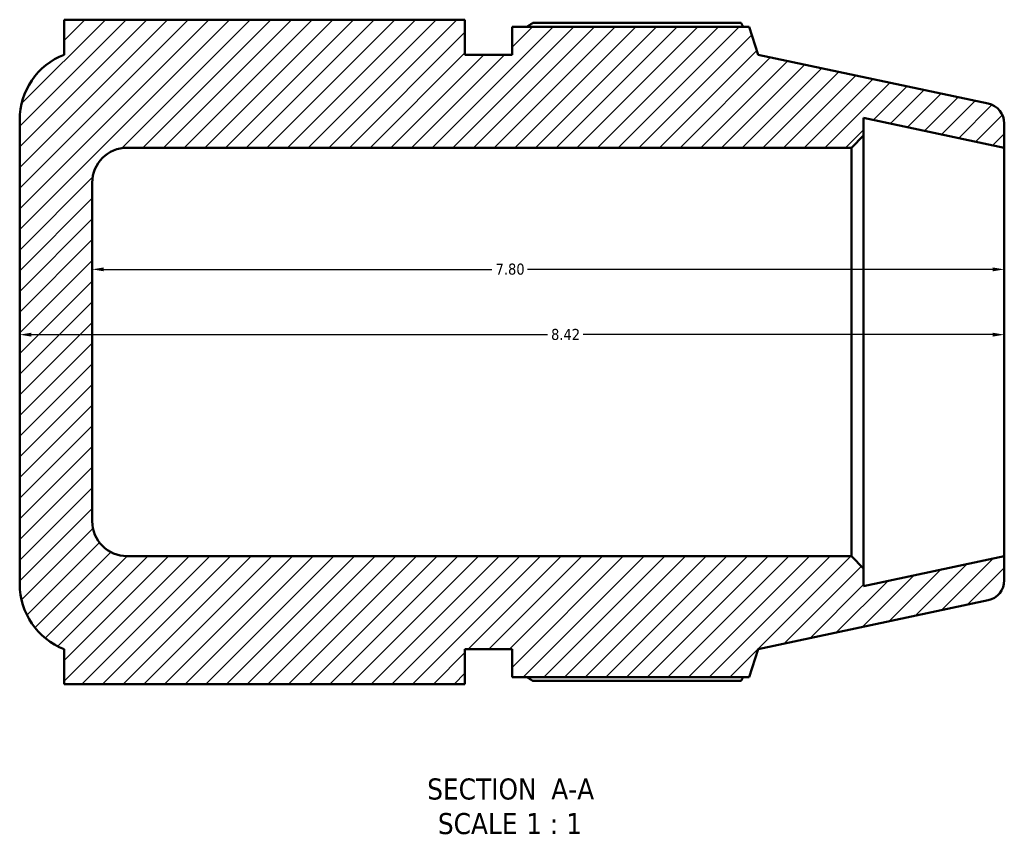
# Model space of a CAD drawing. Header units: inches. Extents: x -0.2 to 45.5, y -9.8 to 34.1.
# Tile 2 of 8: x 14 to 22.4, y -9.8 to -2.9. Entities that reach past the tile are written whole.
import ezdxf

# ---------------------------------------------------------------- set-up
doc = ezdxf.new("R2010")
doc.units = ezdxf.units.IN
doc.header["$MEASUREMENT"] = 0
for name, color, linetype, lineweight in [('Dimension (ANSI)', 7, 'Continuous', 25), ('Hatch (ANSI)', 7, 'Continuous', 18), ('Symbol (ANSI)', 7, 'Continuous', 25), ('Visible (ANSI)', 7, 'Continuous', 50)]:
    doc.layers.add(name, color=color, linetype=linetype, lineweight=lineweight)
doc.styles.add('Label Text (ANSI)', font='tahoma.ttf')
doc.styles.add('Note Text (ANSI)', font='tahoma.ttf')
doc.dimstyles.new('Default (ANSI)', dxfattribs={"dimtxt": 0.094488, "dimasz": 0.098425, "dimexe": 0.125, "dimexo": 0.0625, "dimgap": 0.031496, "dimtad": 0, "dimtih": 1, "dimtoh": 1, "dimrnd": 1e-08, "dimzin": 4, "dimdsep": 46, "dimtxsty": 'Note Text (ANSI)', "dimcen": 0.09, "dimdle": 0.393701, "dimclrd": 256, "dimclre": 256, "dimclrt": 5, "dimadec": 0, "dimazin": 1, "dimtfac": 1, "dimtofl": 0, "dimtmove": 0, "dimatfit": 3, "dimfxl": 1, "dimtolj": 1, "dimtzin": 4, "dimlwd": -1, "dimlwe": -1, "dimarcsym": 0})

# ---------------------------------------------------------------- blocks, each defined once
blk = doc.blocks.new('*D7')
at = {"layer": 'Defpoints', "color": 0, "transparency": 16777216}
for p in [(14.0269, -5.6107), (22.4469, -5.6107), (22.4469, -5.6239)]:
    blk.add_point(p, dxfattribs=at)
at = {"layer": 'Dimension (ANSI)', "transparency": 16777216}
for p, q in [((14.1253, -5.6107), (18.5395, -5.6107)), ((22.3484, -5.6107), (18.8442, -5.6107))]:
    blk.add_line(p, q, dxfattribs=at)
for points in [[(14.1253, -5.5943), (14.1253, -5.6271), (14.0269, -5.6107)], [(22.3484, -5.5943), (22.3484, -5.6271), (22.4469, -5.6107)]]:
    blk.add_solid(points, dxfattribs=at)
at = {"layer": 'Dimension (ANSI)', "color": 5, "transparency": 16777216, "insert": (18.571, -5.5613), "char_height": 0.09449, "attachment_point": 1, "style": 'Note Text (ANSI)'}
blk.add_mtext('\\A1;8.42', dxfattribs=at)
blk = doc.blocks.new('*D8')
at = {"layer": 'Defpoints', "color": 0, "transparency": 16777216}
for p in [(14.6469, -5.0525), (14.6469, -5.063), (22.4469, -5.0525)]:
    blk.add_point(p, dxfattribs=at)
at = {"layer": 'Dimension (ANSI)', "transparency": 16777216}
for p, q in [((14.7453, -5.0525), (18.065, -5.0525)), ((22.3484, -5.0525), (18.3687, -5.0525))]:
    blk.add_line(p, q, dxfattribs=at)
for points in [[(14.7453, -5.0361), (14.7453, -5.0689), (14.6469, -5.0525)], [(22.3484, -5.0361), (22.3484, -5.0689), (22.4469, -5.0525)]]:
    blk.add_solid(points, dxfattribs=at)
at = {"layer": 'Dimension (ANSI)', "color": 5, "transparency": 16777216, "insert": (18.0965, -5.0031), "char_height": 0.09449, "attachment_point": 1, "style": 'Note Text (ANSI)'}
blk.add_mtext('\\A1;7.80', dxfattribs=at)

msp = doc.modelspace()

# ---------------------------------------------------------------- hatches: boundary and pattern name
at = {"layer": 'Hatch (ANSI)'}
h = msp.add_hatch(dxfattribs=at)
h.set_pattern_fill('ANSI31', color=256, style=0)
edge = h.paths.add_edge_path()
edge.add_ellipse((22.2722, -3.8057), major_axis=(0, 0.1746), ratio=1, start_angle=270, end_angle=348)
edge.add_line((22.3085, -3.6349), (20.3419, -3.2169))
edge.add_line((20.3419, -3.2169), (20.2641, -2.9777))
edge.add_line((20.2641, -2.9777), (18.2369, -2.9777))
edge.add_line((18.2369, -2.9777), (18.2369, -3.2169))
edge.add_line((18.2369, -3.2169), (17.8344, -3.2169))
edge.add_line((17.8344, -3.2169), (17.8344, -2.9179))
edge.add_line((17.8344, -2.9179), (14.4063, -2.9179))
edge.add_line((14.4063, -2.9179), (14.4063, -3.2169))
edge.add_ellipse((14.6249, -3.7735), major_axis=(-0.5566, -0.2186), ratio=1, start_angle=270, end_angle=338.56139)
edge.add_line((14.0269, -3.7735), (14.0269, -7.7432))
edge.add_ellipse((14.6249, -7.7432), major_axis=(0, -0.598), ratio=1, start_angle=270, end_angle=338.56139)
edge.add_line((14.4063, -8.2999), (14.4063, -8.5989))
edge.add_line((14.4063, -8.5989), (17.8344, -8.5989))
edge.add_line((17.8344, -8.5989), (17.8344, -8.2999))
edge.add_line((17.8344, -8.2999), (18.2369, -8.2999))
edge.add_line((18.2369, -8.2999), (18.2369, -8.5391))
edge.add_line((18.2369, -8.5391), (20.2641, -8.5391))
edge.add_line((20.2641, -8.5391), (20.3419, -8.2999))
edge.add_line((20.3419, -8.2999), (22.3085, -7.8818))
edge.add_ellipse((22.2722, -7.711), major_axis=(0.1708, 0.0363), ratio=1, start_angle=270, end_angle=348)
edge.add_line((22.4469, -7.711), (22.4469, -7.5044))
edge.add_line((22.4469, -7.5044), (21.244, -7.7601))
edge.add_line((21.244, -7.7601), (21.244, -7.6092))
edge.add_line((21.244, -7.6092), (21.1392, -7.5044))
edge.add_line((21.1392, -7.5044), (14.9459, -7.5044))
edge.add_ellipse((14.9459, -7.2054), major_axis=(-0.299, 0), ratio=1, start_angle=0, end_angle=90, ccw=False)
edge.add_line((14.6469, -7.2054), (14.6469, -4.3113))
edge.add_ellipse((14.9459, -4.3113), major_axis=(0, 0.299), ratio=1, start_angle=0, end_angle=90, ccw=False)
edge.add_line((14.9459, -4.0123), (21.1392, -4.0123))
edge.add_line((21.1392, -4.0123), (21.244, -3.9075))
edge.add_line((21.244, -3.9075), (21.244, -3.7566))
edge.add_line((21.244, -3.7566), (22.4469, -4.0123))
edge.add_line((22.4469, -4.0123), (22.4469, -3.8057))

# ---------------------------------------------------------------- linework, layer by layer
at = {"layer": 'Visible (ANSI)'}
for p, q in [((17.8344, -2.9179), (14.4063, -2.9179)), ((14.4063, -2.9179), (14.4063, -3.2169)), ((17.8344, -3.2169), (17.8344, -2.9179)), ((20.1961, -2.945), (18.4163, -2.945)), ((20.2641, -2.9777), (18.2369, -2.9777)), ((18.2369, -2.9777), (18.2369, -3.2169)), ((20.3419, -3.2169), (20.2641, -2.9777)), ((18.2369, -3.2169), (17.8344, -3.2169)), ((22.3085, -3.6349), (20.3419, -3.2169)), ((14.0269, -3.7735), (14.0269, -7.7432)), ((21.244, -3.9075), (21.244, -3.7566)), ((21.244, -3.7566), (22.4469, -4.0123)), ((22.4469, -4.0123), (22.4469, -3.8057)), ((21.1392, -4.0123), (21.244, -3.9075)), ((21.244, -7.6092), (21.244, -3.9075)), ((14.9459, -4.0123), (21.1392, -4.0123)), ((21.1392, -4.0123), (21.1392, -7.5044)), ((22.4469, -7.5044), (22.4469, -4.0123)), ((14.6469, -7.2054), (14.6469, -4.3113)), ((21.1392, -7.5044), (14.9459, -7.5044)), ((21.244, -7.6092), (21.1392, -7.5044)), ((22.4469, -7.5044), (21.244, -7.7601)), ((22.4469, -7.711), (22.4469, -7.5044)), ((21.244, -7.7601), (21.244, -7.6092)), ((20.3419, -8.2999), (22.3085, -7.8818)), ((14.4063, -8.2999), (14.4063, -8.5989)), ((17.8344, -8.5989), (17.8344, -8.2999)), ((17.8344, -8.2999), (18.2369, -8.2999)), ((18.2369, -8.2999), (18.2369, -8.5391)), ((20.2641, -8.5391), (20.3419, -8.2999)), ((18.2369, -8.5391), (20.2641, -8.5391)), ((18.4163, -8.5717), (20.1961, -8.5717)), ((14.4063, -8.5989), (17.8344, -8.5989))]:
    msp.add_line(p, q, dxfattribs=at)
for centre, radius, start, end in [((14.6249, -3.7735), 0.598, 111.43861, 180), ((22.2722, -3.8057), 0.1746, 0, 78), ((14.9459, -4.3113), 0.299, 90, 180), ((14.9459, -7.2054), 0.299, 180, 270), ((14.6249, -7.7432), 0.598, 180, 248.56139), ((22.2722, -7.711), 0.1746, 282, 0)]:
    msp.add_arc(centre, radius, start, end, dxfattribs=at)
for points, weights in [([(18.3641, -2.9777), (18.3898, -2.9615), (18.4163, -2.945)], [1.00940810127, 1.01104001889, 1.01252454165]), ([(20.2131, -2.9777), (20.2047, -2.9615), (20.1961, -2.945)], [1.00134264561, 1.00074523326, 1]), ([(18.4163, -8.5717), (18.3898, -8.5552), (18.3641, -8.5391)], [1.01252454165, 1.01104001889, 1.00940810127]), ([(20.1961, -8.5717), (20.2047, -8.5552), (20.2131, -8.5391)], [1, 1.00074523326, 1.00134264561])]:
    msp.add_rational_spline(points, weights, degree=2, dxfattribs=at)

# ---------------------------------------------------------------- texts
at = {"layer": 'Symbol (ANSI)', "char_height": 0.18, "attachment_point": 7, "style": 'Label Text (ANSI)'}
for s, insert in [('SECTION', (17.5115, -9.5886)), (' A-A', (18.505, -9.5848)), ('SCALE', (17.6028, -9.8844)), (' 1 : 1', (18.2905, -9.8812))]:
    msp.add_mtext(s, dxfattribs=dict(at, insert=insert))

# ---------------------------------------------------------------- dimensions: what is measured, and where the dimension line sits
at = {"layer": 'Dimension (ANSI)'}
for base, p1, p2, picture, middle in [((14.6469, -5.0525), (22.4469, -5.0525), (14.6469, -5.063), '*D8', (18.2169, -5.0525)), ((22.4469, -5.6107), (14.0269, -5.6107), (22.4469, -5.6239), '*D7', (18.6919, -5.6107))]:
    dim = msp.add_linear_dim(base=base, p1=p1, p2=p2, angle=180, dimstyle='Default (ANSI)', override={"dimgap": 0.031496, "dimtih": 0, "dimtoh": 0, "dimdec": 2, "dimse1": 1, "dimse2": 1, "dimtol": 0, "dimlim": 0, "dimtp": 0, "dimtm": 0, "dimtdec": 2, "dimatfit": 1}, dxfattribs=at)
    dim.commit()
    dim.dimension.update_dxf_attribs({"geometry": picture, "text_midpoint": middle, "dimtype": 160})

doc.saveas('drawing.dxf')
